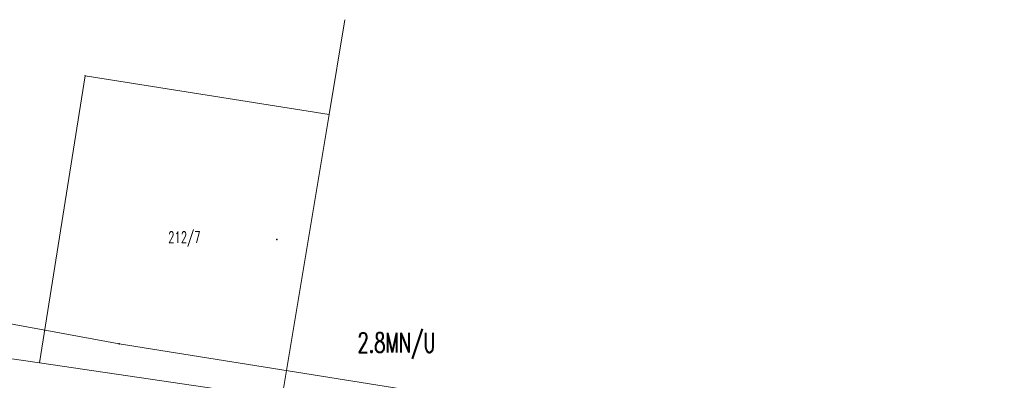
# Model space of a CAD drawing. Header units: metres. Extents: x 5484066 to 5586315, y 5680530 to 5718493.
# Tile 73 of 110: x 5516030 to 5516117, y 5683431 to 5683463. Entities that reach past the tile are written whole.
import ezdxf
from ezdxf.enums import TextEntityAlignment as Align

# ---------------------------------------------------------------- set-up
doc = ezdxf.new("R2010")
doc.units = ezdxf.units.M
doc.linetypes.add('01-SIM Weglinie-PZT-PTW_06-10-2025$0$L_0_02', pattern=[0])
doc.linetypes.add('01-SIM Weglinie-PZT-PTW_06-10-2025$0$L_0_07', pattern=[2.25, 0.75, -0.5, 0, -0.5, 0, -0.5])
for name, color, linetype, lineweight, true_color in [('01-SIM Weglinie-PZT-PTW_06-10-2025$0$EGB_DzialkaEwidencyjna', 7, '01-SIM Weglinie-PZT-PTW_06-10-2025$0$L_0_02', 18, 0x000000), ('01-SIM Weglinie-PZT-PTW_06-10-2025$0$GES_PrzewodWodociagowy', 5, 'Continuous', 18, 0x0000ff), ('01-SIM Weglinie-PZT-PTW_06-10-2025$0$pzp', 7, '01-SIM Weglinie-PZT-PTW_06-10-2025$0$L_0_07', 35, 0xd200d2)]:
    doc.layers.add(name, color=color, linetype=linetype, lineweight=lineweight, true_color=true_color)
doc.layers.add('_xref', color=7, linetype='Continuous')
doc.styles.add('01-SIM Weglinie-PZT-PTW_06-10-2025$0$STANDARD', font='simplex.shx')

# ---------------------------------------------------------------- blocks, each defined once
blk = doc.blocks.new('01-SIM Weglinie-PZT-PTW_06-10-2025$0$L_0_02_1')
at = {"color": 0}
blk.add_point((0, 0), dxfattribs=at)
blk = doc.blocks.new('01-SIM Weglinie-PZT-PTW_06-10-2025$0$L_0_02_2')
at = {"color": 0}
blk.add_point((0, 0), dxfattribs=at)
blk = doc.blocks.new('01-SIM Weglinie-PZT-PTW_06-10-2025')
for p in [(5516052.7, 5683443.6), (5516052.7, 5683443.6), (5516038.682, 5683434.295)]:
    blk.add_point(p)
at = {"layer": '01-SIM Weglinie-PZT-PTW_06-10-2025$0$EGB_DzialkaEwidencyjna', "linetype": 'CONTINUOUS', "lineweight": 18}
for p, q in [((5516057.363, 5683454.713), (5516058.764, 5683463.141)), ((5516031.595, 5683432.62), (5516035.644, 5683458.15)), ((5516035.644, 5683458.15), (5516057.363, 5683454.713)), ((5516057.363, 5683454.713), (5516053.154, 5683429.441)), ((5516002.271, 5683426.249), (5516003.401, 5683436.778)), ((5516003.401, 5683436.778), (5516031.595, 5683432.62)), ((5516053.154, 5683429.441), (5516031.595, 5683432.62)), ((5516031.595, 5683432.62), (5516053.154, 5683429.441)), ((5516053.154, 5683429.441), (5516127.21, 5683418.349)), ((5516054.696, 5683418.413), (5516002.271, 5683426.249)), ((5516058.161, 5683417.802), (5516054.696, 5683418.413)), ((5516088.7, 5683412.568), (5516058.161, 5683417.802)), ((5516127.21, 5683418.349), (5516126.518, 5683413.631)), ((5516126.518, 5683413.631), (5516125.496, 5683406.236)), ((5516113.054, 5683408.372), (5516088.7, 5683412.568)), ((5516125.496, 5683406.236), (5516113.054, 5683408.372))]:
    blk.add_line(p, q, dxfattribs=at)
at = {"layer": '01-SIM Weglinie-PZT-PTW_06-10-2025$0$GES_PrzewodWodociagowy', "color": 5, "linetype": 'Continuous', "lineweight": 18, "true_color": 0x0000ff, "flags": 128}
blk.add_lwpolyline([(5516002.713, 5683440.921), (5516038.682, 5683434.295), (5516083.807, 5683427.11), (5516123.146, 5683420.554), (5516123.234, 5683420.375), (5516117.673, 5683386.853)], dxfattribs=at)
at = {"layer": '01-SIM Weglinie-PZT-PTW_06-10-2025$0$EGB_DzialkaEwidencyjna', "color": 18, "linetype": 'Continuous', "true_color": 0x000000, "xscale": 0.5, "yscale": 0.5, "zscale": 0.5}
for name, p, rotation in [('01-SIM Weglinie-PZT-PTW_06-10-2025$0$L_0_02_2', (5516035.644, 5683458.15), 260.99), ('01-SIM Weglinie-PZT-PTW_06-10-2025$0$L_0_02_1', (5516035.644, 5683458.15), 351.01), ('01-SIM Weglinie-PZT-PTW_06-10-2025$0$L_0_02_2', (5516057.363, 5683454.713), 171.01), ('01-SIM Weglinie-PZT-PTW_06-10-2025$0$L_0_02_1', (5516057.363, 5683454.713), 260.54), ('01-SIM Weglinie-PZT-PTW_06-10-2025$0$L_0_02_1', (5516031.595, 5683432.62), 80.99), ('01-SIM Weglinie-PZT-PTW_06-10-2025$0$L_0_02_2', (5516031.595, 5683432.62), 351.61), ('01-SIM Weglinie-PZT-PTW_06-10-2025$0$L_0_02_2', (5516031.595, 5683432.62), 171.61), ('01-SIM Weglinie-PZT-PTW_06-10-2025$0$L_0_02_1', (5516031.595, 5683432.62), 351.61)]:
    blk.add_blockref(name, p, dxfattribs=dict(at, rotation=rotation))
at = {"layer": '01-SIM Weglinie-PZT-PTW_06-10-2025$0$EGB_DzialkaEwidencyjna', "color": 18, "lineweight": 20, "true_color": 0x000000, "style": '01-SIM Weglinie-PZT-PTW_06-10-2025$0$STANDARD', "width": 0.66}
blk.add_text('212/7', height=1, rotation=-360, dxfattribs=at).set_placement((5516044.479, 5683443.796), align=Align.MIDDLE_CENTER)
at = {"layer": '01-SIM Weglinie-PZT-PTW_06-10-2025$0$pzp', "linetype": 'Continuous', "lineweight": 35, "style": '01-SIM Weglinie-PZT-PTW_06-10-2025$0$STANDARD', "width": 0.66}
blk.add_text('2.8MN/U', height=1.75, dxfattribs=at).set_placement((5516059.9, 5683435.3), align=Align.TOP_LEFT)

msp = doc.modelspace()

# ---------------------------------------------------------------- block references
at = {"layer": '_xref'}
msp.add_blockref('01-SIM Weglinie-PZT-PTW_06-10-2025', (0, 0), dxfattribs=at)

doc.saveas('drawing.dxf')
